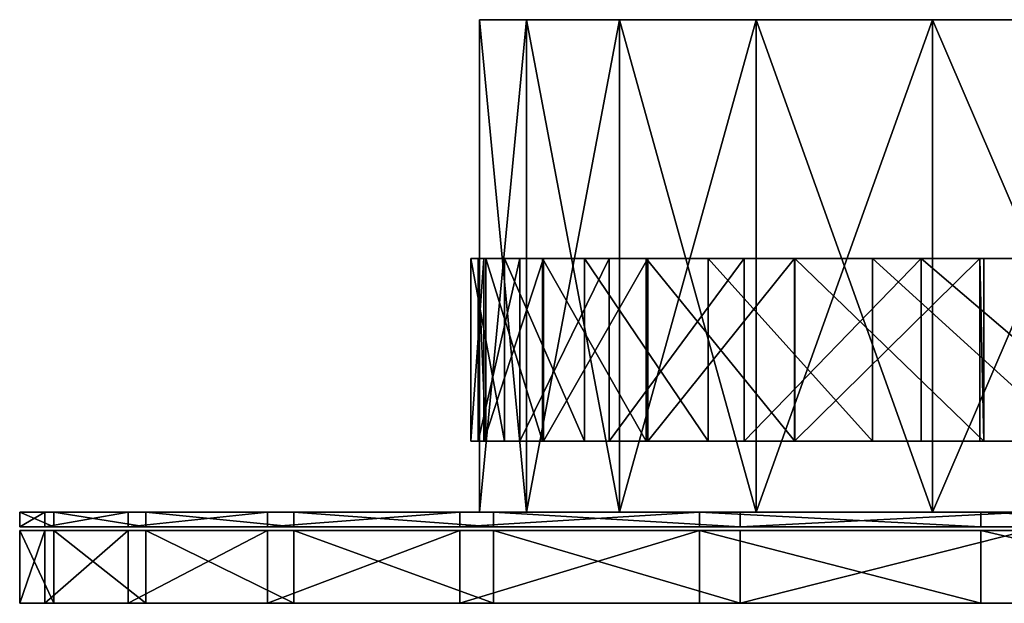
# Model space of a CAD drawing. Header units: millimetres. Extents: x 0 to 250, y 0 to 32.
# Tile 1 of 4: x 0 to 54, y 0 to 32. Entities that reach past the tile are written whole.
import ezdxf

# ---------------------------------------------------------------- set-up
doc = ezdxf.new("R2010")
doc.units = ezdxf.units.MM
doc.header["$LTSCALE"] = 25.4
doc.layers.get('0').update_dxf_attribs({"true_color": 0xff5454})

# ---------------------------------------------------------------- blocks, each defined once
blk = doc.blocks.new('RING-LED-M-MIRROR-10277.STL#1')
at = {"color": 250, "true_color": 0x262626}
mesh = blk.add_polyface(dxfattribs=at)
corners = [(157.052, -0.2, 78.992), (189.14, -0.2, 77.699), (173.044, -0.2, 77.051), (204.924, -0.2, 80.922), (141.578, -0.2, 83.474), (219.986, -0.2, 86.634), (127.024, -0.2, 90.38), (233.938, -0.2, 94.689), (113.766, -0.2, 99.532), (246.416, -0.2, 104.877), (102.148, -0.2, 110.691), (257.099, -0.2, 116.935), (92.471, -0.2, 123.569), (265.708, -0.2, 130.551), (84.984, -0.2, 137.834), (272.023, -0.2, 145.371), (79.883, -0.2, 153.114), (275.878, -0.2, 161.012), (77.299, -0.2, 169.015), (277.174, -0.2, 177.069), (77.299, -0.2, 185.124), (275.878, -0.2, 193.127), (79.883, -0.2, 201.025), (272.023, -0.2, 208.768), (84.984, -0.2, 216.305), (265.708, -0.2, 223.588), (92.471, -0.2, 230.569), (257.099, -0.2, 237.204), (102.148, -0.2, 243.448), (246.416, -0.2, 249.262), (113.766, -0.2, 254.607), (233.938, -0.2, 259.45), (127.024, -0.2, 263.759), (219.986, -0.2, 267.505), (141.578, -0.2, 270.665), (204.924, -0.2, 273.217), (157.052, -0.2, 275.146), (189.14, -0.2, 276.44), (173.044, -0.2, 277.088)]
mesh.append_faces([[corners[k] for k in face] for face in [(0, 1, 2), (37, 36, 38)]], dxfattribs={"vtx0": -1, "color": 250})
mesh.append_faces([[corners[k] for k in face] for face in [(1, 0, 3), (3, 4, 5), (5, 6, 7), (7, 8, 9), (9, 10, 11), (11, 12, 13), (13, 14, 15), (15, 16, 17), (17, 18, 19), (19, 20, 21), (21, 22, 23), (23, 24, 25), (25, 26, 27), (27, 28, 29), (29, 30, 31), (31, 32, 33), (33, 34, 35), (35, 36, 37)]], dxfattribs={"vtx0": -1, "vtx1": -1, "color": 250})
mesh.append_faces([[corners[k] for k in face] for face in [(3, 0, 4), (5, 4, 6), (7, 6, 8), (9, 8, 10), (11, 10, 12), (13, 12, 14), (15, 14, 16), (17, 16, 18), (19, 18, 20), (21, 20, 22), (23, 22, 24), (25, 24, 26), (27, 26, 28), (29, 28, 30), (31, 30, 32), (33, 32, 34), (35, 34, 36)]], dxfattribs={"vtx0": -1, "vtx2": -1, "color": 250})
mesh = blk.add_polyface(dxfattribs=at)
corners = [(79.883, -0.2, 201.025), (77.299, -27.2, 185.124), (79.883, -27.2, 201.025), (77.299, -0.2, 185.124)]
mesh.append_faces([[corners[k] for k in face] for face in [(0, 1, 2), (1, 0, 3)]], dxfattribs={"vtx0": -1, "color": 250})
mesh = blk.add_polyface(dxfattribs=at)
corners = [(77.299, -0.2, 185.124), (77.299, -27.2, 169.015), (77.299, -27.2, 185.124), (77.299, -0.2, 169.015)]
mesh.append_faces([[corners[k] for k in face] for face in [(0, 1, 2), (1, 0, 3)]], dxfattribs={"vtx0": -1, "color": 250})
mesh = blk.add_polyface(dxfattribs=at)
corners = [(77.299, -0.2, 169.015), (79.883, -27.2, 153.114), (77.299, -27.2, 169.015), (79.883, -0.2, 153.114)]
mesh.append_faces([[corners[k] for k in face] for face in [(0, 1, 2), (1, 0, 3)]], dxfattribs={"vtx0": -1, "color": 250})
mesh = blk.add_polyface(dxfattribs=at)
corners = [(84.984, -0.2, 216.305), (79.883, -27.2, 201.025), (84.984, -27.2, 216.305), (79.883, -0.2, 201.025)]
mesh.append_faces([[corners[k] for k in face] for face in [(0, 1, 2), (1, 0, 3)]], dxfattribs={"vtx0": -1, "color": 250})
mesh = blk.add_polyface(dxfattribs=at)
corners = [(79.883, -0.2, 153.114), (84.984, -27.2, 137.834), (79.883, -27.2, 153.114), (84.984, -0.2, 137.834)]
mesh.append_faces([[corners[k] for k in face] for face in [(0, 1, 2), (1, 0, 3)]], dxfattribs={"vtx0": -1, "color": 250})
mesh = blk.add_polyface(dxfattribs=at)
corners = [(92.471, -0.2, 230.569), (84.984, -27.2, 216.305), (92.471, -27.2, 230.569), (84.984, -0.2, 216.305)]
mesh.append_faces([[corners[k] for k in face] for face in [(0, 1, 2), (1, 0, 3)]], dxfattribs={"vtx0": -1, "color": 250})
mesh = blk.add_polyface(dxfattribs=at)
corners = [(84.984, -0.2, 137.834), (92.471, -27.2, 123.569), (84.984, -27.2, 137.834), (92.471, -0.2, 123.569)]
mesh.append_faces([[corners[k] for k in face] for face in [(0, 1, 2), (1, 0, 3)]], dxfattribs={"vtx0": -1, "color": 250})
mesh = blk.add_polyface(dxfattribs=at)
corners = [(102.148, -0.2, 243.448), (92.471, -27.2, 230.569), (102.148, -27.2, 243.448), (92.471, -0.2, 230.569)]
mesh.append_faces([[corners[k] for k in face] for face in [(0, 1, 2), (1, 0, 3)]], dxfattribs={"vtx0": -1, "color": 250})
mesh = blk.add_polyface(dxfattribs=at)
corners = [(92.471, -0.2, 123.569), (102.148, -27.2, 110.691), (92.471, -27.2, 123.569), (102.148, -0.2, 110.691)]
mesh.append_faces([[corners[k] for k in face] for face in [(0, 1, 2), (1, 0, 3)]], dxfattribs={"vtx0": -1, "color": 250})
mesh = blk.add_polyface(dxfattribs=at)
corners = [(113.766, -27.2, 254.607), (102.148, -0.2, 243.448), (102.148, -27.2, 243.448), (113.766, -0.2, 254.607)]
mesh.append_faces([[corners[k] for k in face] for face in [(0, 1, 2), (1, 0, 3)]], dxfattribs={"vtx0": -1, "color": 250})
mesh = blk.add_polyface(dxfattribs=at)
corners = [(113.766, -0.2, 99.532), (102.148, -27.2, 110.691), (102.148, -0.2, 110.691), (113.766, -27.2, 99.532)]
mesh.append_faces([[corners[k] for k in face] for face in [(0, 1, 2), (1, 0, 3)]], dxfattribs={"vtx0": -1, "color": 250})
at = {"color": 7, "true_color": 0xffffff}
mesh = blk.add_polyface(dxfattribs=at)
corners = [(76.829, -13.302, 173.494), (78.683, -23.302, 157.547), (76.829, -23.302, 173.494), (78.683, -13.302, 157.547)]
mesh.append_faces([[corners[k] for k in face] for face in [(0, 1, 2), (1, 0, 3)]], dxfattribs={"vtx0": -1, "color": 7})
mesh = blk.add_polyface(dxfattribs=at)
corners = [(77.542, -13.302, 189.531), (76.829, -23.302, 173.494), (77.542, -23.302, 189.531), (76.829, -13.302, 173.494)]
mesh.append_faces([[corners[k] for k in face] for face in [(0, 1, 2), (1, 0, 3)]], dxfattribs={"vtx0": -1, "color": 7})
mesh = blk.add_polyface(dxfattribs=at)
corners = [(167.736, -13.302, 77.196), (173.654, -13.302, 77.128), (183.788, -13.302, 76.985), (157.341, -13.302, 79.036), (151.923, -13.302, 79.964), (141.561, -13.302, 83.588), (136.754, -13.302, 85.22), (126.738, -13.302, 90.662), (122.618, -13.302, 92.829), (113.273, -13.302, 100.067), (109.877, -13.302, 102.595), (101.529, -13.302, 111.549), (98.856, -13.302, 114.269), (91.823, -13.302, 124.799), (89.84, -13.302, 127.551), (84.417, -13.302, 139.459), (83.057, -13.302, 142.101), (79.51, -13.302, 155.133), (78.683, -13.302, 157.547), (77.235, -13.302, 171.399), (76.829, -13.302, 173.494), (77.654, -13.302, 187.818), (77.542, -13.302, 189.531), (80.754, -13.302, 203.947), (80.805, -13.302, 205.25), (86.453, -13.302, 219.351), (86.533, -13.302, 220.247), (94.596, -13.302, 233.614), (94.581, -13.302, 234.138), (104.964, -13.302, 246.352), (104.741, -13.302, 246.567), (190.06, -13.302, 77.916)]
mesh.append_faces([[corners[k] for k in face] for face in [(29, 28, 30)]], dxfattribs={"vtx0": -1, "color": 7})
mesh.append_faces([[corners[k] for k in face] for face in [(0, 1, 2), (1, 0, 3), (3, 4, 5), (5, 6, 7), (7, 8, 9), (9, 10, 11), (11, 12, 13), (13, 14, 15), (15, 16, 17), (17, 18, 19), (19, 20, 21), (21, 22, 23), (23, 24, 25), (25, 26, 27), (27, 28, 29)]], dxfattribs={"vtx0": -1, "vtx1": -1, "color": 7})
mesh.append_faces([[corners[k] for k in face] for face in [(3, 0, 4), (5, 4, 6), (7, 6, 8), (9, 8, 10), (11, 10, 12), (13, 12, 14), (15, 14, 16), (17, 16, 18), (19, 18, 20), (21, 20, 22), (23, 22, 24), (25, 24, 26), (27, 26, 28)]], dxfattribs={"vtx0": -1, "vtx2": -1, "color": 7})
mesh.append_faces([[corners[k] for k in face] for face in [(31, 2, 1)]], dxfattribs={"vtx1": -1, "color": 7})
mesh = blk.add_polyface(dxfattribs=at)
corners = [(77.235, -13.302, 171.399), (77.654, -23.302, 187.818), (77.235, -23.302, 171.399), (77.654, -13.302, 187.818)]
mesh.append_faces([[corners[k] for k in face] for face in [(0, 1, 2), (1, 0, 3)]], dxfattribs={"vtx0": -1, "color": 7})
mesh = blk.add_polyface(dxfattribs=at)
corners = [(79.51, -13.302, 155.133), (77.235, -23.302, 171.399), (79.51, -23.302, 155.133), (77.235, -13.302, 171.399)]
mesh.append_faces([[corners[k] for k in face] for face in [(0, 1, 2), (1, 0, 3)]], dxfattribs={"vtx0": -1, "color": 7})
mesh = blk.add_polyface(dxfattribs=at)
corners = [(80.805, -13.302, 205.25), (77.542, -23.302, 189.531), (80.805, -23.302, 205.25), (77.542, -13.302, 189.531)]
mesh.append_faces([[corners[k] for k in face] for face in [(0, 1, 2), (1, 0, 3)]], dxfattribs={"vtx0": -1, "color": 7})
mesh = blk.add_polyface(dxfattribs=at)
corners = [(77.654, -13.302, 187.818), (80.754, -23.302, 203.947), (77.654, -23.302, 187.818), (80.754, -13.302, 203.947)]
mesh.append_faces([[corners[k] for k in face] for face in [(0, 1, 2), (1, 0, 3)]], dxfattribs={"vtx0": -1, "color": 7})
mesh = blk.add_polyface(dxfattribs=at)
corners = [(78.683, -13.302, 157.547), (83.057, -23.302, 142.101), (78.683, -23.302, 157.547), (83.057, -13.302, 142.101)]
mesh.append_faces([[corners[k] for k in face] for face in [(0, 1, 2), (1, 0, 3)]], dxfattribs={"vtx0": -1, "color": 7})
mesh = blk.add_polyface(dxfattribs=at)
corners = [(84.417, -13.302, 139.459), (79.51, -23.302, 155.133), (84.417, -23.302, 139.459), (79.51, -13.302, 155.133)]
mesh.append_faces([[corners[k] for k in face] for face in [(0, 1, 2), (1, 0, 3)]], dxfattribs={"vtx0": -1, "color": 7})
mesh = blk.add_polyface(dxfattribs=at)
corners = [(80.754, -13.302, 203.947), (86.453, -23.302, 219.351), (80.754, -23.302, 203.947), (86.453, -13.302, 219.351)]
mesh.append_faces([[corners[k] for k in face] for face in [(0, 1, 2), (1, 0, 3)]], dxfattribs={"vtx0": -1, "color": 7})
mesh = blk.add_polyface(dxfattribs=at)
corners = [(86.533, -13.302, 220.247), (80.805, -23.302, 205.25), (86.533, -23.302, 220.247), (80.805, -13.302, 205.25)]
mesh.append_faces([[corners[k] for k in face] for face in [(0, 1, 2), (1, 0, 3)]], dxfattribs={"vtx0": -1, "color": 7})
mesh = blk.add_polyface(dxfattribs=at)
corners = [(83.057, -13.302, 142.101), (89.84, -23.302, 127.551), (83.057, -23.302, 142.101), (89.84, -13.302, 127.551)]
mesh.append_faces([[corners[k] for k in face] for face in [(0, 1, 2), (1, 0, 3)]], dxfattribs={"vtx0": -1, "color": 7})
mesh = blk.add_polyface(dxfattribs=at)
corners = [(91.823, -13.302, 124.799), (84.417, -23.302, 139.459), (91.823, -23.302, 124.799), (84.417, -13.302, 139.459)]
mesh.append_faces([[corners[k] for k in face] for face in [(0, 1, 2), (1, 0, 3)]], dxfattribs={"vtx0": -1, "color": 7})
mesh = blk.add_polyface(dxfattribs=at)
corners = [(86.453, -13.302, 219.351), (94.596, -23.302, 233.614), (86.453, -23.302, 219.351), (94.596, -13.302, 233.614)]
mesh.append_faces([[corners[k] for k in face] for face in [(0, 1, 2), (1, 0, 3)]], dxfattribs={"vtx0": -1, "color": 7})
mesh = blk.add_polyface(dxfattribs=at)
corners = [(94.581, -13.302, 234.138), (86.533, -23.302, 220.247), (94.581, -23.302, 234.138), (86.533, -13.302, 220.247)]
mesh.append_faces([[corners[k] for k in face] for face in [(0, 1, 2), (1, 0, 3)]], dxfattribs={"vtx0": -1, "color": 7})
mesh = blk.add_polyface(dxfattribs=at)
corners = [(89.84, -13.302, 127.551), (98.856, -23.302, 114.269), (89.84, -23.302, 127.551), (98.856, -13.302, 114.269)]
mesh.append_faces([[corners[k] for k in face] for face in [(0, 1, 2), (1, 0, 3)]], dxfattribs={"vtx0": -1, "color": 7})
mesh = blk.add_polyface(dxfattribs=at)
corners = [(101.529, -13.302, 111.549), (91.823, -23.302, 124.799), (101.529, -23.302, 111.549), (91.823, -13.302, 124.799)]
mesh.append_faces([[corners[k] for k in face] for face in [(0, 1, 2), (1, 0, 3)]], dxfattribs={"vtx0": -1, "color": 7})
mesh = blk.add_polyface(dxfattribs=at)
corners = [(104.741, -13.302, 246.567), (94.581, -23.302, 234.138), (104.741, -23.302, 246.567), (94.581, -13.302, 234.138)]
mesh.append_faces([[corners[k] for k in face] for face in [(0, 1, 2), (1, 0, 3)]], dxfattribs={"vtx0": -1, "color": 7})
mesh = blk.add_polyface(dxfattribs=at)
corners = [(94.596, -13.302, 233.614), (104.964, -23.302, 246.352), (94.596, -23.302, 233.614), (104.964, -13.302, 246.352)]
mesh.append_faces([[corners[k] for k in face] for face in [(0, 1, 2), (1, 0, 3)]], dxfattribs={"vtx0": -1, "color": 7})
mesh = blk.add_polyface(dxfattribs=at)
corners = [(98.856, -13.302, 114.269), (109.877, -23.302, 102.595), (98.856, -23.302, 114.269), (109.877, -13.302, 102.595)]
mesh.append_faces([[corners[k] for k in face] for face in [(0, 1, 2), (1, 0, 3)]], dxfattribs={"vtx0": -1, "color": 7})
mesh = blk.add_polyface(dxfattribs=at)
corners = [(113.273, -23.302, 100.067), (101.529, -13.302, 111.549), (101.529, -23.302, 111.549), (113.273, -13.302, 100.067)]
mesh.append_faces([[corners[k] for k in face] for face in [(0, 1, 2), (1, 0, 3)]], dxfattribs={"vtx0": -1, "color": 7})
mesh = blk.add_polyface(dxfattribs=at)
corners = [(104.964, -23.302, 246.352), (104.741, -13.302, 246.567), (104.741, -23.302, 246.567), (104.964, -13.302, 246.352)]
mesh.append_faces([[corners[k] for k in face] for face in [(0, 1, 2), (1, 0, 3)]], dxfattribs={"vtx0": -1, "color": 7})
mesh = blk.add_polyface(dxfattribs=at)
corners = [(190.06, -23.302, 77.916), (173.654, -23.302, 77.128), (183.788, -23.302, 76.985), (167.736, -23.302, 77.196), (157.341, -23.302, 79.036), (151.923, -23.302, 79.964), (141.561, -23.302, 83.588), (136.754, -23.302, 85.22), (126.738, -23.302, 90.662), (122.618, -23.302, 92.829), (113.273, -23.302, 100.067), (109.877, -23.302, 102.595), (101.529, -23.302, 111.549), (98.856, -23.302, 114.269), (91.823, -23.302, 124.799), (89.84, -23.302, 127.551), (84.417, -23.302, 139.459), (83.057, -23.302, 142.101), (79.51, -23.302, 155.133), (78.683, -23.302, 157.547), (77.235, -23.302, 171.399), (76.829, -23.302, 173.494), (77.654, -23.302, 187.818), (77.542, -23.302, 189.531), (80.754, -23.302, 203.947), (80.805, -23.302, 205.25), (86.453, -23.302, 219.351), (86.533, -23.302, 220.247), (94.596, -23.302, 233.614), (94.581, -23.302, 234.138), (104.964, -23.302, 246.352), (104.741, -23.302, 246.567)]
mesh.append_faces([[corners[k] for k in face] for face in [(29, 30, 31)]], dxfattribs={"vtx0": -1, "color": 7})
mesh.append_faces([[corners[k] for k in face] for face in [(3, 4, 5), (5, 6, 7), (7, 8, 9), (9, 10, 11), (11, 12, 13), (13, 14, 15), (15, 16, 17), (17, 18, 19), (19, 20, 21), (21, 22, 23), (23, 24, 25), (25, 26, 27), (27, 28, 29)]], dxfattribs={"vtx0": -1, "vtx1": -1, "color": 7})
mesh.append_faces([[corners[k] for k in face] for face in [(1, 3, 2), (3, 1, 4), (5, 4, 6), (7, 6, 8), (9, 8, 10), (11, 10, 12), (13, 12, 14), (15, 14, 16), (17, 16, 18), (19, 18, 20), (21, 20, 22), (23, 22, 24), (25, 24, 26), (27, 26, 28), (29, 28, 30)]], dxfattribs={"vtx0": -1, "vtx2": -1, "color": 7})
mesh.append_faces([[corners[k] for k in face] for face in [(0, 1, 2)]], dxfattribs={"vtx1": -1, "color": 7})
at = {"color": 250, "true_color": 0x262626}
mesh = blk.add_polyface(dxfattribs=at)
corners = [(52.084, -27.2, 175.527), (53.95, -28, 155.497), (52.084, -28, 175.527), (53.95, -27.2, 155.497)]
mesh.append_faces([[corners[k] for k in face] for face in [(0, 1, 2), (1, 0, 3)]], dxfattribs={"vtx0": -1, "color": 250})
mesh = blk.add_polyface(dxfattribs=at)
corners = [(53.455, -27.2, 195.597), (52.084, -28, 175.527), (53.455, -28, 195.597), (52.084, -27.2, 175.527)]
mesh.append_faces([[corners[k] for k in face] for face in [(0, 1, 2), (1, 0, 3)]], dxfattribs={"vtx0": -1, "color": 250})
mesh = blk.add_polyface(dxfattribs=at)
corners = [(163.54, -27.2, 52.804), (203.587, -27.2, 54.913), (183.648, -27.2, 52.242), (143.781, -27.2, 56.585), (222.839, -27.2, 60.748), (124.885, -27.2, 63.486), (240.905, -27.2, 69.596), (107.341, -27.2, 73.328), (257.319, -27.2, 81.227), (91.603, -27.2, 85.858), (271.654, -27.2, 95.34), (78.078, -27.2, 100.749), (283.539, -27.2, 111.57), (67.118, -27.2, 117.618), (292.668, -27.2, 129.496), (59.005, -27.2, 136.026), (298.802, -27.2, 148.655), (53.95, -27.2, 155.497), (301.784, -27.2, 168.549), (52.084, -27.2, 175.527), (301.535, -27.2, 188.664), (53.455, -27.2, 195.597), (298.064, -27.2, 208.479), (58.028, -27.2, 215.187), (291.458, -27.2, 227.481), (65.684, -27.2, 233.79), (281.891, -27.2, 245.176), (76.225, -27.2, 250.923), (276.07, -27.2, 253.39), (89.378, -27.2, 266.144), (269.608, -27.2, 261.108), (254.929, -27.2, 274.863), (104.802, -27.2, 279.058), (238.234, -27.2, 286.086), (122.098, -27.2, 289.331), (219.954, -27.2, 294.485), (140.818, -27.2, 296.696), (200.564, -27.2, 299.842), (160.477, -27.2, 300.963), (180.566, -27.2, 302.021)]
mesh.append_faces([[corners[k] for k in face] for face in [(0, 1, 2), (37, 38, 39)]], dxfattribs={"vtx0": -1, "color": 250})
mesh.append_faces([[corners[k] for k in face] for face in [(1, 3, 4), (4, 5, 6), (6, 7, 8), (8, 9, 10), (10, 11, 12), (12, 13, 14), (14, 15, 16), (16, 17, 18), (18, 19, 20), (20, 21, 22), (22, 23, 24), (24, 25, 26), (26, 27, 28), (28, 29, 30), (30, 29, 31), (31, 32, 33), (33, 34, 35), (35, 36, 37)]], dxfattribs={"vtx0": -1, "vtx1": -1, "color": 250})
mesh.append_faces([[corners[k] for k in face] for face in [(1, 0, 3), (4, 3, 5), (6, 5, 7), (8, 7, 9), (10, 9, 11), (12, 11, 13), (14, 13, 15), (16, 15, 17), (18, 17, 19), (20, 19, 21), (22, 21, 23), (24, 23, 25), (26, 25, 27), (28, 27, 29), (31, 29, 32), (33, 32, 34), (35, 34, 36), (37, 36, 38)]], dxfattribs={"vtx0": -1, "vtx2": -1, "color": 250})
mesh = blk.add_polyface(dxfattribs=at)
corners = [(58.028, -27.2, 215.187), (53.455, -28, 195.597), (58.028, -28, 215.187), (53.455, -27.2, 195.597)]
mesh.append_faces([[corners[k] for k in face] for face in [(0, 1, 2), (1, 0, 3)]], dxfattribs={"vtx0": -1, "color": 250})
mesh = blk.add_polyface(dxfattribs=at)
corners = [(53.95, -27.2, 155.497), (59.005, -28, 136.026), (53.95, -28, 155.497), (59.005, -27.2, 136.026)]
mesh.append_faces([[corners[k] for k in face] for face in [(0, 1, 2), (1, 0, 3)]], dxfattribs={"vtx0": -1, "color": 250})
mesh = blk.add_polyface(dxfattribs=at)
corners = [(65.684, -27.2, 233.79), (58.028, -28, 215.187), (65.684, -28, 233.79), (58.028, -27.2, 215.187)]
mesh.append_faces([[corners[k] for k in face] for face in [(0, 1, 2), (1, 0, 3)]], dxfattribs={"vtx0": -1, "color": 250})
mesh = blk.add_polyface(dxfattribs=at)
corners = [(59.005, -27.2, 136.026), (67.118, -28, 117.618), (59.005, -28, 136.026), (67.118, -27.2, 117.618)]
mesh.append_faces([[corners[k] for k in face] for face in [(0, 1, 2), (1, 0, 3)]], dxfattribs={"vtx0": -1, "color": 250})
mesh = blk.add_polyface(dxfattribs=at)
corners = [(76.225, -27.2, 250.923), (65.684, -28, 233.79), (76.225, -28, 250.923), (65.684, -27.2, 233.79)]
mesh.append_faces([[corners[k] for k in face] for face in [(0, 1, 2), (1, 0, 3)]], dxfattribs={"vtx0": -1, "color": 250})
mesh = blk.add_polyface(dxfattribs=at)
corners = [(67.118, -27.2, 117.618), (78.078, -28, 100.749), (67.118, -28, 117.618), (78.078, -27.2, 100.749)]
mesh.append_faces([[corners[k] for k in face] for face in [(0, 1, 2), (1, 0, 3)]], dxfattribs={"vtx0": -1, "color": 250})
mesh = blk.add_polyface(dxfattribs=at)
corners = [(89.378, -27.2, 266.144), (76.225, -28, 250.923), (89.378, -28, 266.144), (76.225, -27.2, 250.923)]
mesh.append_faces([[corners[k] for k in face] for face in [(0, 1, 2), (1, 0, 3)]], dxfattribs={"vtx0": -1, "color": 250})
mesh = blk.add_polyface(dxfattribs=at)
corners = [(189.14, -27.2, 77.699), (157.052, -27.2, 78.992), (173.044, -27.2, 77.051), (204.924, -27.2, 80.922), (141.578, -27.2, 83.474), (219.986, -27.2, 86.634), (127.024, -27.2, 90.38), (233.938, -27.2, 94.689), (113.766, -27.2, 99.532), (246.416, -27.2, 104.877), (102.148, -27.2, 110.691), (257.099, -27.2, 116.935), (92.471, -27.2, 123.569), (265.708, -27.2, 130.551), (84.984, -27.2, 137.834), (272.023, -27.2, 145.371), (79.883, -27.2, 153.114), (275.878, -27.2, 161.012), (77.299, -27.2, 169.015), (277.174, -27.2, 177.069), (77.299, -27.2, 185.124), (275.878, -27.2, 193.127), (79.883, -27.2, 201.025), (272.023, -27.2, 208.768), (84.984, -27.2, 216.305), (265.708, -27.2, 223.588), (92.471, -27.2, 230.569), (257.099, -27.2, 237.204), (102.148, -27.2, 243.448), (246.416, -27.2, 249.262), (113.766, -27.2, 254.607), (233.938, -27.2, 259.45), (127.024, -27.2, 263.759), (219.986, -27.2, 267.505), (141.578, -27.2, 270.665), (204.924, -27.2, 273.217), (157.052, -27.2, 275.146), (189.14, -27.2, 276.44), (173.044, -27.2, 277.088)]
mesh.append_faces([[corners[k] for k in face] for face in [(0, 1, 2), (36, 37, 38)]], dxfattribs={"vtx0": -1, "color": 250})
mesh.append_faces([[corners[k] for k in face] for face in [(1, 3, 4), (4, 5, 6), (6, 7, 8), (8, 9, 10), (10, 11, 12), (12, 13, 14), (14, 15, 16), (16, 17, 18), (18, 19, 20), (20, 21, 22), (22, 23, 24), (24, 25, 26), (26, 27, 28), (28, 29, 30), (30, 31, 32), (32, 33, 34), (34, 35, 36)]], dxfattribs={"vtx0": -1, "vtx1": -1, "color": 250})
mesh.append_faces([[corners[k] for k in face] for face in [(1, 0, 3), (4, 3, 5), (6, 5, 7), (8, 7, 9), (10, 9, 11), (12, 11, 13), (14, 13, 15), (16, 15, 17), (18, 17, 19), (20, 19, 21), (22, 21, 23), (24, 23, 25), (26, 25, 27), (28, 27, 29), (30, 29, 31), (32, 31, 33), (34, 33, 35), (36, 35, 37)]], dxfattribs={"vtx0": -1, "vtx2": -1, "color": 250})
mesh = blk.add_polyface(dxfattribs=at)
corners = [(78.078, -27.2, 100.749), (91.603, -28, 85.858), (78.078, -28, 100.749), (91.603, -27.2, 85.858)]
mesh.append_faces([[corners[k] for k in face] for face in [(0, 1, 2), (1, 0, 3)]], dxfattribs={"vtx0": -1, "color": 250})
mesh = blk.add_polyface(dxfattribs=at)
corners = [(104.802, -28, 279.058), (89.378, -27.2, 266.144), (89.378, -28, 266.144), (104.802, -27.2, 279.058)]
mesh.append_faces([[corners[k] for k in face] for face in [(0, 1, 2), (1, 0, 3)]], dxfattribs={"vtx0": -1, "color": 250})
mesh = blk.add_polyface(dxfattribs=at)
corners = [(107.341, -27.2, 73.328), (91.603, -28, 85.858), (91.603, -27.2, 85.858), (107.341, -28, 73.328)]
mesh.append_faces([[corners[k] for k in face] for face in [(0, 1, 2), (1, 0, 3)]], dxfattribs={"vtx0": -1, "color": 250})
mesh = blk.add_polyface(dxfattribs=at)
corners = [(122.098, -28, 289.331), (104.802, -27.2, 279.058), (104.802, -28, 279.058), (122.098, -27.2, 289.331)]
mesh.append_faces([[corners[k] for k in face] for face in [(0, 1, 2), (1, 0, 3)]], dxfattribs={"vtx0": -1, "color": 250})
mesh = blk.add_polyface(dxfattribs=at)
corners = [(203.587, -28, 54.913), (163.54, -28, 52.804), (183.648, -28, 52.242), (143.781, -28, 56.585), (222.839, -28, 60.748), (124.885, -28, 63.486), (240.905, -28, 69.596), (107.341, -28, 73.328), (257.319, -28, 81.227), (91.603, -28, 85.858), (271.654, -28, 95.34), (78.078, -28, 100.749), (283.539, -28, 111.57), (67.118, -28, 117.618), (292.668, -28, 129.496), (59.005, -28, 136.026), (298.802, -28, 148.655), (53.95, -28, 155.497), (301.784, -28, 168.549), (52.084, -28, 175.527), (301.535, -28, 188.664), (53.455, -28, 195.597), (298.064, -28, 208.479), (58.028, -28, 215.187), (291.458, -28, 227.481), (65.684, -28, 233.79), (281.891, -28, 245.176), (76.225, -28, 250.923), (276.07, -28, 253.39), (89.378, -28, 266.144), (269.608, -28, 261.108), (254.929, -28, 274.863), (104.802, -28, 279.058), (238.234, -28, 286.086), (122.098, -28, 289.331), (219.954, -28, 294.485), (140.818, -28, 296.696), (200.564, -28, 299.842), (160.477, -28, 300.963), (180.566, -28, 302.021)]
mesh.append_faces([[corners[k] for k in face] for face in [(0, 1, 2), (38, 37, 39)]], dxfattribs={"vtx0": -1, "color": 250})
mesh.append_faces([[corners[k] for k in face] for face in [(1, 0, 3), (3, 4, 5), (5, 6, 7), (7, 8, 9), (9, 10, 11), (11, 12, 13), (13, 14, 15), (15, 16, 17), (17, 18, 19), (19, 20, 21), (21, 22, 23), (23, 24, 25), (25, 26, 27), (27, 28, 29), (29, 31, 32), (32, 33, 34), (34, 35, 36), (36, 37, 38)]], dxfattribs={"vtx0": -1, "vtx1": -1, "color": 250})
mesh.append_faces([[corners[k] for k in face] for face in [(3, 0, 4), (5, 4, 6), (7, 6, 8), (9, 8, 10), (11, 10, 12), (13, 12, 14), (15, 14, 16), (17, 16, 18), (19, 18, 20), (21, 20, 22), (23, 22, 24), (25, 24, 26), (27, 26, 28), (29, 28, 30), (29, 30, 31), (32, 31, 33), (34, 33, 35), (36, 35, 37)]], dxfattribs={"vtx0": -1, "vtx2": -1, "color": 250})
at = {"color": 8, "true_color": 0x7c7b7b}
mesh = blk.add_polyface(dxfattribs=at)
corners = [(52.084, -28.2, 175.527), (53.95, -32.2, 155.497), (52.084, -32.2, 175.527), (53.95, -28.2, 155.497)]
mesh.append_faces([[corners[k] for k in face] for face in [(0, 1, 2), (1, 0, 3)]], dxfattribs={"vtx0": -1, "color": 8})
mesh = blk.add_polyface(dxfattribs=at)
corners = [(53.455, -28.2, 195.597), (52.084, -32.2, 175.527), (53.455, -32.2, 195.597), (52.084, -28.2, 175.527)]
mesh.append_faces([[corners[k] for k in face] for face in [(0, 1, 2), (1, 0, 3)]], dxfattribs={"vtx0": -1, "color": 8})
mesh = blk.add_polyface(dxfattribs=at)
corners = [(163.54, -28.2, 52.804), (203.587, -28.2, 54.913), (183.648, -28.2, 52.242), (143.781, -28.2, 56.585), (222.839, -28.2, 60.748), (124.885, -28.2, 63.486), (240.905, -28.2, 69.596), (107.341, -28.2, 73.328), (257.319, -28.2, 81.227), (91.603, -28.2, 85.858), (271.654, -28.2, 95.34), (78.078, -28.2, 100.749), (283.539, -28.2, 111.57), (67.118, -28.2, 117.618), (292.668, -28.2, 129.496), (59.005, -28.2, 136.026), (298.802, -28.2, 148.655), (53.95, -28.2, 155.497), (301.784, -28.2, 168.549), (52.084, -28.2, 175.527), (301.535, -28.2, 188.664), (53.455, -28.2, 195.597), (298.064, -28.2, 208.479), (58.028, -28.2, 215.187), (291.458, -28.2, 227.481), (65.684, -28.2, 233.79), (281.891, -28.2, 245.176), (76.225, -28.2, 250.923), (276.07, -28.2, 253.39), (89.378, -28.2, 266.144), (269.608, -28.2, 261.108), (254.929, -28.2, 274.863), (104.802, -28.2, 279.058), (238.234, -28.2, 286.086), (122.098, -28.2, 289.331), (219.954, -28.2, 294.485), (140.818, -28.2, 296.696), (200.564, -28.2, 299.842), (160.477, -28.2, 300.963), (180.566, -28.2, 302.021)]
mesh.append_faces([[corners[k] for k in face] for face in [(0, 1, 2), (37, 38, 39)]], dxfattribs={"vtx0": -1, "color": 8})
mesh.append_faces([[corners[k] for k in face] for face in [(1, 3, 4), (4, 5, 6), (6, 7, 8), (8, 9, 10), (10, 11, 12), (12, 13, 14), (14, 15, 16), (16, 17, 18), (18, 19, 20), (20, 21, 22), (22, 23, 24), (24, 25, 26), (26, 27, 28), (28, 29, 30), (30, 29, 31), (31, 32, 33), (33, 34, 35), (35, 36, 37)]], dxfattribs={"vtx0": -1, "vtx1": -1, "color": 8})
mesh.append_faces([[corners[k] for k in face] for face in [(1, 0, 3), (4, 3, 5), (6, 5, 7), (8, 7, 9), (10, 9, 11), (12, 11, 13), (14, 13, 15), (16, 15, 17), (18, 17, 19), (20, 19, 21), (22, 21, 23), (24, 23, 25), (26, 25, 27), (28, 27, 29), (31, 29, 32), (33, 32, 34), (35, 34, 36), (37, 36, 38)]], dxfattribs={"vtx0": -1, "vtx2": -1, "color": 8})
mesh = blk.add_polyface(dxfattribs=at)
corners = [(58.028, -28.2, 215.187), (53.455, -32.2, 195.597), (58.028, -32.2, 215.187), (53.455, -28.2, 195.597)]
mesh.append_faces([[corners[k] for k in face] for face in [(0, 1, 2), (1, 0, 3)]], dxfattribs={"vtx0": -1, "color": 8})
mesh = blk.add_polyface(dxfattribs=at)
corners = [(53.95, -28.2, 155.497), (59.005, -32.2, 136.026), (53.95, -32.2, 155.497), (59.005, -28.2, 136.026)]
mesh.append_faces([[corners[k] for k in face] for face in [(0, 1, 2), (1, 0, 3)]], dxfattribs={"vtx0": -1, "color": 8})
mesh = blk.add_polyface(dxfattribs=at)
corners = [(65.684, -28.2, 233.79), (58.028, -32.2, 215.187), (65.684, -32.2, 233.79), (58.028, -28.2, 215.187)]
mesh.append_faces([[corners[k] for k in face] for face in [(0, 1, 2), (1, 0, 3)]], dxfattribs={"vtx0": -1, "color": 8})
mesh = blk.add_polyface(dxfattribs=at)
corners = [(59.005, -28.2, 136.026), (67.118, -32.2, 117.618), (59.005, -32.2, 136.026), (67.118, -28.2, 117.618)]
mesh.append_faces([[corners[k] for k in face] for face in [(0, 1, 2), (1, 0, 3)]], dxfattribs={"vtx0": -1, "color": 8})
mesh = blk.add_polyface(dxfattribs=at)
corners = [(76.225, -28.2, 250.923), (65.684, -32.2, 233.79), (76.225, -32.2, 250.923), (65.684, -28.2, 233.79)]
mesh.append_faces([[corners[k] for k in face] for face in [(0, 1, 2), (1, 0, 3)]], dxfattribs={"vtx0": -1, "color": 8})
mesh = blk.add_polyface(dxfattribs=at)
corners = [(67.118, -28.2, 117.618), (78.078, -32.2, 100.749), (67.118, -32.2, 117.618), (78.078, -28.2, 100.749)]
mesh.append_faces([[corners[k] for k in face] for face in [(0, 1, 2), (1, 0, 3)]], dxfattribs={"vtx0": -1, "color": 8})
mesh = blk.add_polyface(dxfattribs=at)
corners = [(89.378, -28.2, 266.144), (76.225, -32.2, 250.923), (89.378, -32.2, 266.144), (76.225, -28.2, 250.923)]
mesh.append_faces([[corners[k] for k in face] for face in [(0, 1, 2), (1, 0, 3)]], dxfattribs={"vtx0": -1, "color": 8})
mesh = blk.add_polyface(dxfattribs=at)
corners = [(78.078, -28.2, 100.749), (91.603, -32.2, 85.858), (78.078, -32.2, 100.749), (91.603, -28.2, 85.858)]
mesh.append_faces([[corners[k] for k in face] for face in [(0, 1, 2), (1, 0, 3)]], dxfattribs={"vtx0": -1, "color": 8})
mesh = blk.add_polyface(dxfattribs=at)
corners = [(104.802, -32.2, 279.058), (89.378, -28.2, 266.144), (89.378, -32.2, 266.144), (104.802, -28.2, 279.058)]
mesh.append_faces([[corners[k] for k in face] for face in [(0, 1, 2), (1, 0, 3)]], dxfattribs={"vtx0": -1, "color": 8})
mesh = blk.add_polyface(dxfattribs=at)
corners = [(107.341, -28.2, 73.328), (91.603, -32.2, 85.858), (91.603, -28.2, 85.858), (107.341, -32.2, 73.328)]
mesh.append_faces([[corners[k] for k in face] for face in [(0, 1, 2), (1, 0, 3)]], dxfattribs={"vtx0": -1, "color": 8})
mesh = blk.add_polyface(dxfattribs=at)
corners = [(122.098, -32.2, 289.331), (104.802, -28.2, 279.058), (104.802, -32.2, 279.058), (122.098, -28.2, 289.331)]
mesh.append_faces([[corners[k] for k in face] for face in [(0, 1, 2), (1, 0, 3)]], dxfattribs={"vtx0": -1, "color": 8})
mesh = blk.add_polyface(dxfattribs=at)
corners = [(203.587, -32.2, 54.913), (163.54, -32.2, 52.804), (183.648, -32.2, 52.242), (143.781, -32.2, 56.585), (222.839, -32.2, 60.748), (124.885, -32.2, 63.486), (240.905, -32.2, 69.596), (107.341, -32.2, 73.328), (257.319, -32.2, 81.227), (91.603, -32.2, 85.858), (271.654, -32.2, 95.34), (78.078, -32.2, 100.749), (283.539, -32.2, 111.57), (67.118, -32.2, 117.618), (292.668, -32.2, 129.496), (59.005, -32.2, 136.026), (298.802, -32.2, 148.655), (53.95, -32.2, 155.497), (301.784, -32.2, 168.549), (52.084, -32.2, 175.527), (301.535, -32.2, 188.664), (53.455, -32.2, 195.597), (298.064, -32.2, 208.479), (58.028, -32.2, 215.187), (291.458, -32.2, 227.481), (65.684, -32.2, 233.79), (281.891, -32.2, 245.176), (76.225, -32.2, 250.923), (276.07, -32.2, 253.39), (89.378, -32.2, 266.144), (269.608, -32.2, 261.108), (254.929, -32.2, 274.863), (104.802, -32.2, 279.058), (238.234, -32.2, 286.086), (122.098, -32.2, 289.331), (219.954, -32.2, 294.485), (140.818, -32.2, 296.696), (200.564, -32.2, 299.842), (160.477, -32.2, 300.963), (180.566, -32.2, 302.021)]
mesh.append_faces([[corners[k] for k in face] for face in [(0, 1, 2), (38, 37, 39)]], dxfattribs={"vtx0": -1, "color": 8})
mesh.append_faces([[corners[k] for k in face] for face in [(1, 0, 3), (3, 4, 5), (5, 6, 7), (7, 8, 9), (9, 10, 11), (11, 12, 13), (13, 14, 15), (15, 16, 17), (17, 18, 19), (19, 20, 21), (21, 22, 23), (23, 24, 25), (25, 26, 27), (27, 28, 29), (29, 31, 32), (32, 33, 34), (34, 35, 36), (36, 37, 38)]], dxfattribs={"vtx0": -1, "vtx1": -1, "color": 8})
mesh.append_faces([[corners[k] for k in face] for face in [(3, 0, 4), (5, 4, 6), (7, 6, 8), (9, 8, 10), (11, 10, 12), (13, 12, 14), (15, 14, 16), (17, 16, 18), (19, 18, 20), (21, 20, 22), (23, 22, 24), (25, 24, 26), (27, 26, 28), (29, 28, 30), (29, 30, 31), (32, 31, 33), (34, 33, 35), (36, 35, 37)]], dxfattribs={"vtx0": -1, "vtx2": -1, "color": 8})

msp = doc.modelspace()

# ---------------------------------------------------------------- block references
at = {"color": 0}
msp.add_blockref('RING-LED-M-MIRROR-10277.STL#1', (-52.084, 32.2, -52.242), dxfattribs=at)

doc.saveas('drawing.dxf')
